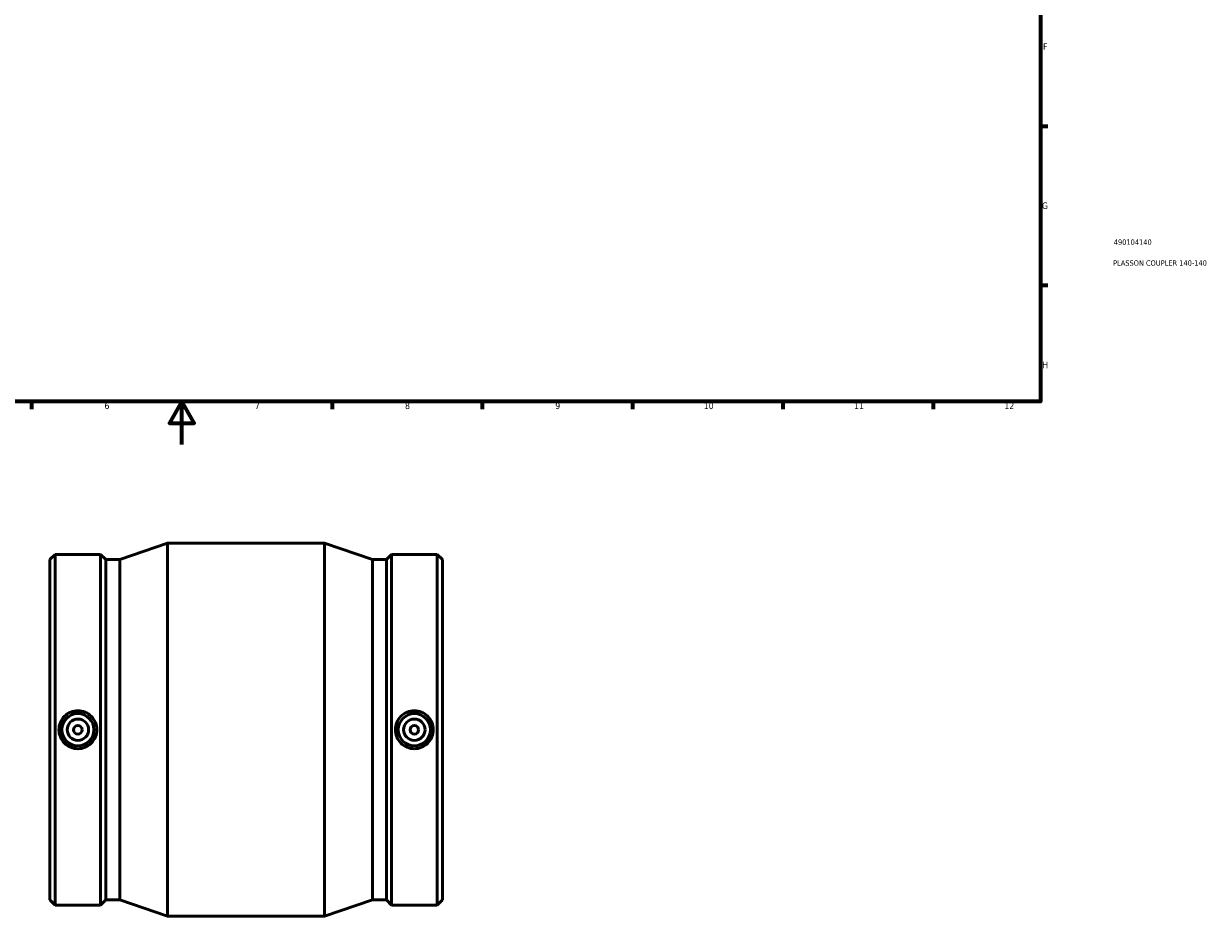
# Model space of a CAD drawing. Header units: millimetres. Extents: x -168 to 1055, y -220 to 1159.
# Tile 2 of 4: x 347 to 899, y -220 to 196. Entities that reach past the tile are written whole.
import ezdxf

# ---------------------------------------------------------------- set-up
doc = ezdxf.new("R2010")
doc.units = ezdxf.units.MM
for name, color, linetype, lineweight in [('Border (ANSI)', 7, 'Continuous', 70), ('Title (ISO)', 7, 'Continuous', 50), ('Visible (ANSI)', 7, 'Continuous', 50)]:
    doc.layers.add(name, color=color, linetype=linetype, lineweight=lineweight)
doc.styles.add('Note Text (ANSI)', font='tahoma.ttf')
doc.styles.add('Note Text (ISO)', font='tahoma.ttf')

# ---------------------------------------------------------------- blocks, each defined once
blk = doc.blocks.new('Borders Default Border')
at = {"layer": 'Border (ANSI)'}
for p, q in [((821, 148.5), (824.45, 148.5)), ((821, 74.25), (824.45, 74.25)), ((350.42, 20), (350.42, 16.55)), ((490.58, 20), (490.58, 16.55)), ((560.67, 20), (560.67, 16.55)), ((630.75, 20), (630.75, 16.55)), ((700.83, 20), (700.83, 16.55)), ((770.92, 20), (770.92, 16.55))]:
    blk.add_line(p, q, dxfattribs=at)
at = {"layer": 'Border (ANSI)', "flags": 128}
for points in [[(20, 20), (20, 574), (821, 574), (821, 20), (20, 20)], [(420.5, 0), (420.5, 20), (414.73, 10), (426.27, 10), (420.5, 20)]]:
    blk.add_lwpolyline(points, dxfattribs=at)
at = {"layer": 'Border (ANSI)', "color": 230, "true_color": 0xff0080, "attachment_point": 7, "style": 'Note Text (ANSI)'}
for s, insert, char_height in [('F', (822.14, 184.1), 3.05), ('G', (821.66, 109.79), 3.05), ('H', (821.81, 35.6), 3.05), ('6', (384.49, 16.49), 3.05), ('7', (454.6, 16.55), 3.05), ('8', (524.63, 16.48), 3.05), ('9', (594.7, 16.49), 3.05), ('10', (663.96, 16.49), 3.048), ('11', (734.04, 16.55), 3.048), ('12', (804.13, 16.55), 3.048)]:
    blk.add_mtext(s, dxfattribs=dict(at, insert=insert, char_height=char_height))
blk = doc.blocks.new('Title Blocks ISO')
at = {"layer": 'Title (ISO)', "color": 232, "true_color": 0xca0064, "style": 'Note Text (ISO)'}
for tag, p in [('PART_NUMBER_001', (34.16, 73.14)), ('DESCRIPTION_001', (33.84, 63.4))]:
    blk.add_attdef(tag, p, '', height=2.5, dxfattribs=at)

msp = doc.modelspace()

# ---------------------------------------------------------------- linework, layer by layer
at = {"layer": 'Visible (ANSI)'}
for p, q in [((391.656, -53.645), (413.931, -45.971)), ((413.931, -219.971), (413.931, -45.971)), ((413.931, -45.971), (487.131, -45.971)), ((487.131, -219.971), (487.131, -45.971)), ((509.406, -53.645), (487.131, -45.971)), ((359.031, -53.645), (361.485, -51.191)), ((359.031, -212.298), (359.031, -53.645)), ((361.485, -214.751), (361.485, -51.191)), ((361.485, -51.191), (382.678, -51.191)), ((382.678, -214.751), (382.678, -51.191)), ((385.131, -53.645), (382.678, -51.191)), ((385.131, -212.298), (385.131, -53.645)), ((385.131, -53.645), (391.656, -53.645)), ((391.656, -212.298), (391.656, -53.645)), ((509.406, -212.298), (509.406, -53.645)), ((509.406, -53.645), (515.931, -53.645)), ((515.931, -53.645), (518.385, -51.191)), ((515.931, -212.298), (515.931, -53.645)), ((518.385, -214.751), (518.385, -51.191)), ((518.385, -51.191), (539.578, -51.191)), ((539.578, -214.751), (539.578, -51.191)), ((542.031, -53.645), (539.578, -51.191)), ((542.031, -212.298), (542.031, -53.645)), ((359.031, -212.298), (361.485, -214.751)), ((361.485, -214.751), (382.678, -214.751)), ((385.131, -212.298), (382.678, -214.751)), ((385.131, -212.298), (391.656, -212.298)), ((391.656, -212.298), (413.931, -219.971)), ((509.406, -212.298), (487.131, -219.971)), ((509.406, -212.298), (515.931, -212.298)), ((515.931, -212.298), (518.385, -214.751)), ((518.385, -214.751), (539.578, -214.751)), ((542.031, -212.298), (539.578, -214.751)), ((413.931, -219.971), (487.131, -219.971))]:
    msp.add_line(p, q, dxfattribs=at)
for centre, radius in [((372.081, -132.971), 7.5), ((528.981, -132.971), 7.5), ((372.081, -132.971), 5), ((372.081, -132.971), 2), ((528.981, -132.971), 5), ((528.981, -132.971), 2)]:
    msp.add_circle(centre, radius, dxfattribs=at)
for points in [[(372.081, -124.097), (373.194, -124.097), (374.38, -124.322), (376.559, -125.231), (377.552, -125.917), (379.117, -127.494), (379.794, -128.491), (380.692, -130.673), (380.913, -131.859), (380.913, -134.083), (380.692, -135.269), (379.794, -137.452), (379.117, -138.449), (377.552, -140.026), (376.559, -140.711), (374.38, -141.621), (373.194, -141.845), (370.968, -141.845), (369.782, -141.621), (367.603, -140.711), (366.61, -140.026), (365.045, -138.449), (364.368, -137.452), (363.47, -135.269), (363.25, -134.083), (363.25, -131.859), (363.47, -130.673), (364.368, -128.491), (365.045, -127.494), (366.61, -125.917), (367.603, -125.231), (369.782, -124.322), (370.968, -124.097), (372.081, -124.097)], [(528.981, -141.845), (527.868, -141.845), (526.682, -141.621), (524.503, -140.711), (523.51, -140.026), (521.945, -138.449), (521.268, -137.452), (520.37, -135.269), (520.15, -134.083), (520.15, -131.859), (520.37, -130.673), (521.268, -128.491), (521.945, -127.494), (523.51, -125.917), (524.503, -125.231), (526.682, -124.322), (527.868, -124.097), (530.094, -124.097), (531.28, -124.322), (533.459, -125.231), (534.452, -125.917), (536.017, -127.494), (536.694, -128.491), (537.592, -130.673), (537.813, -131.859), (537.813, -134.083), (537.592, -135.269), (536.694, -137.452), (536.017, -138.449), (534.452, -140.026), (533.459, -140.711), (531.28, -141.621), (530.094, -141.845), (528.981, -141.845)]]:
    msp.add_open_spline(points, degree=3, knots=[0, 0, 0, 0, 0.3339365, 0.3339365, 0.667873, 0.667873, 1.0014418, 1.0014418, 1.3350106, 1.3350106, 1.6685793, 1.6685793, 2.0021481, 2.0021481, 2.3360846, 2.3360846, 2.6700211, 2.6700211, 3.0039577, 3.0039577, 3.3378942, 3.3378942, 3.6714629, 3.6714629, 4.0050317, 4.0050317, 4.3386005, 4.3386005, 4.6721693, 4.6721693, 5.0061058, 5.0061058, 5.3400423, 5.3400423, 5.3400423, 5.3400423], dxfattribs=at)

# ---------------------------------------------------------------- block references
msp.add_blockref('Borders Default Border', (0, 0))
msp.add_blockref('Title Blocks ISO', (821, 20)).add_auto_attribs({'PART_NUMBER_001': '490104140', 'DESCRIPTION_001': 'PLASSON COUPLER 140-140'})

doc.saveas('drawing.dxf')
